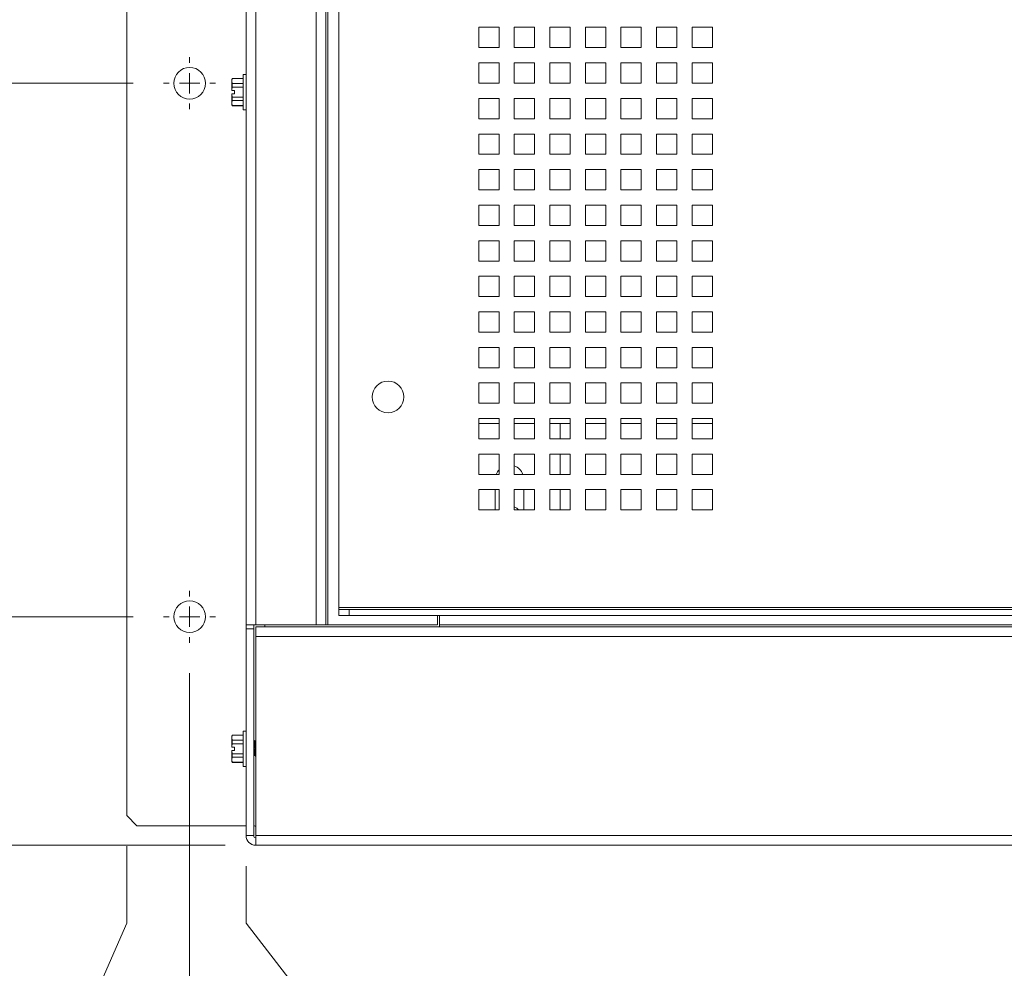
# Model space of a CAD drawing. Header units: inches. Extents: x 1 to 109, y 1 to 85.
# Tile 39 of 68: x 43 to 51, y 38 to 46. Entities that reach past the tile are written whole.
import ezdxf

# ---------------------------------------------------------------- set-up
doc = ezdxf.new("R2010")
doc.units = ezdxf.units.IN
doc.header["$MEASUREMENT"] = 0
doc.layers.add('FORMAT', color=7, linetype='Continuous')
doc.styles.add('SLDTEXTSTYLE0', font='GOTHIC.TTF', dxfattribs={"width": 0.913})
doc.dimstyles.new('SLDDIMSTYLE0', dxfattribs={"dimtxt": 0.625, "dimasz": 0.65, "dimexe": 0, "dimexo": 0.0625, "dimgap": 0.15625, "dimtad": 0, "dimtih": 1, "dimtoh": 1, "dimdec": 0, "dimlfac": 1.2, "dimrnd": 1e-09, "dimzin": 12, "dimdsep": 46, "dimtxsty": 'SLDTEXTSTYLE0', "dimblk1": 'NONE', "dimblk2": 'NONE', "dimsah": 1, "dimcen": 0.09, "dimadec": 0, "dimazin": 3, "dimtfac": 1, "dimtdec": 0, "dimtofl": 0, "dimtmove": 0, "dimatfit": 3, "dimldrblk": 'NONE', "dimfxl": 1, "dimfrac": 2, "dimtolj": 1, "dimtzin": 12, "dimarcsym": 0})
doc.dimstyles.new('SLDDIMSTYLE1', dxfattribs={"dimtxt": 0.625, "dimasz": 0.65, "dimexe": 0, "dimexo": 0.0625, "dimgap": 0.15625, "dimtad": 0, "dimtih": 1, "dimtoh": 1, "dimlfac": 1.2, "dimrnd": 1e-09, "dimzin": 12, "dimdsep": 46, "dimtxsty": 'SLDTEXTSTYLE0', "dimblk1": 'NONE', "dimblk2": 'NONE', "dimsah": 1, "dimcen": 0.09, "dimadec": 0, "dimazin": 3, "dimtfac": 1, "dimtofl": 0, "dimtmove": 0, "dimatfit": 3, "dimldrblk": 'NONE', "dimfxl": 1, "dimfrac": 2, "dimtolj": 1, "dimtzin": 12, "dimarcsym": 0})
doc.dimstyles.new('SLDDIMSTYLE3', dxfattribs={"dimtxt": 0.625, "dimasz": 0.65, "dimexe": 0, "dimexo": 0.0625, "dimgap": 0.15625, "dimtad": 0, "dimtih": 1, "dimtoh": 1, "dimlfac": 1.2, "dimrnd": 1e-09, "dimzin": 4, "dimdsep": 46, "dimtxsty": 'SLDTEXTSTYLE0', "dimblk1": 'NONE', "dimblk2": 'NONE', "dimsah": 1, "dimcen": 0.09, "dimadec": 0, "dimazin": 1, "dimtfac": 1, "dimtofl": 0, "dimtmove": 0, "dimatfit": 3, "dimldrblk": 'NONE', "dimfxl": 1, "dimfrac": 2, "dimtolj": 1, "dimtzin": 12, "dimarcsym": 0})

# ---------------------------------------------------------------- blocks, each defined once
blk = doc.blocks.new('_D_10')
at = {"color": 1, "linetype": 'Continuous', "lineweight": 0, "ltscale": 5}
blk.add_line((44.5176, 39.2709), (41.3768, 39.2709), dxfattribs=at)
at = {"color": 1, "linetype": 'Continuous', "lineweight": 0, "ltscale": 5, "insert": (40.4072, 39.5731), "char_height": 0.625, "attachment_point": 1, "style": 'SLDTEXTSTYLE0'}
blk.add_mtext('0', dxfattribs=at)
blk = doc.blocks.new('_NONE')
blk = doc.blocks.new('_D_11')
at = {"color": 1, "linetype": 'Continuous', "lineweight": 0, "ltscale": 5}
blk.add_line((43.7621, 41.1456), (41.3768, 41.1456), dxfattribs=at)
at = {"color": 1, "linetype": 'Continuous', "lineweight": 0, "ltscale": 5, "char_height": 0.625, "attachment_point": 1, "style": 'SLDTEXTSTYLE0'}
for s, insert in [('2 x ', (37.9289, 41.4479)), ('2.25', (39.2527, 41.4479))]:
    blk.add_mtext(s, dxfattribs=dict(at, insert=insert))
blk = doc.blocks.new('_D_12')
at = {"color": 1, "linetype": 'Continuous', "lineweight": 0, "ltscale": 5}
blk.add_line((43.7621, 45.5206), (41.3768, 45.5206), dxfattribs=at)
at = {"color": 1, "linetype": 'Continuous', "lineweight": 0, "ltscale": 5, "char_height": 0.625, "attachment_point": 1, "style": 'SLDTEXTSTYLE0'}
for s, insert in [('2 x ', (37.9289, 45.8229)), ('7.50', (39.2527, 45.8229))]:
    blk.add_mtext(s, dxfattribs=dict(at, insert=insert))
blk = doc.blocks.new('_D_13')
at = {"color": 1, "linetype": 'Continuous', "lineweight": 0, "ltscale": 5}
blk.add_line((43.7621, 56.1456), (41.3768, 56.1456), dxfattribs=at)
at = {"color": 1, "linetype": 'Continuous', "lineweight": 0, "ltscale": 5, "char_height": 0.625, "attachment_point": 1, "style": 'SLDTEXTSTYLE0'}
for s, insert in [('2 x ', (37.4671, 56.4479)), ('20.25', (38.7909, 56.4479))]:
    blk.add_mtext(s, dxfattribs=dict(at, insert=insert))
blk = doc.blocks.new('_D_14')
at = {"layer": 'FORMAT', "color": 1, "ltscale": 5}
blk.add_line((43.7621, 60.5206), (41.3768, 60.5206), dxfattribs=at)
at = {"layer": 'FORMAT', "color": 1, "ltscale": 5, "char_height": 0.625, "attachment_point": 1, "style": 'SLDTEXTSTYLE0'}
for s, insert in [('2 X ', (37.3595, 60.8229)), ('25.50', (38.7909, 60.8229))]:
    blk.add_mtext(s, dxfattribs=dict(at, insert=insert))
blk = doc.blocks.new('_D_15')
at = {"color": 1, "linetype": 'Continuous', "lineweight": 0, "ltscale": 5}
blk.add_line((44.2254, 40.6823), (44.2254, 36.6642), dxfattribs=at)
at = {"color": 1, "linetype": 'Continuous', "lineweight": 0, "ltscale": 5, "insert": (43.9231, 35.6946), "char_height": 0.625, "attachment_point": 1, "rotation": 90, "style": 'SLDTEXTSTYLE0'}
blk.add_mtext('0', dxfattribs=at)
blk = doc.blocks.new('_D_16')
at = {"color": 1, "linetype": 'Continuous', "lineweight": 0, "ltscale": 5}
for p, q in [((43.7096, 38.6327), (43.7096, 39.2644)), ((43.2807, 37.6485), (43.7096, 38.6327)), ((43.2807, 37.6485), (43.2807, 36.6642))]:
    blk.add_line(p, q, dxfattribs=at)
at = {"color": 1, "linetype": 'Continuous', "lineweight": 0, "ltscale": 5, "insert": (42.9784, 35.0019), "char_height": 0.625, "attachment_point": 1, "rotation": 90, "style": 'SLDTEXTSTYLE0'}
blk.add_mtext('.62', dxfattribs=at)
blk = doc.blocks.new('_D_17')
at = {"color": 1, "linetype": 'Continuous', "lineweight": 0, "ltscale": 5}
for p, q in [((44.6887, 38.6327), (44.6887, 39.0998)), ((45.4479, 37.6485), (44.6887, 38.6327)), ((45.4479, 37.6485), (45.4479, 36.6642))]:
    blk.add_line(p, q, dxfattribs=at)
at = {"color": 1, "linetype": 'Continuous', "lineweight": 0, "ltscale": 5, "insert": (45.1457, 35.0019), "char_height": 0.625, "attachment_point": 1, "rotation": 90, "style": 'SLDTEXTSTYLE0'}
blk.add_mtext('.56', dxfattribs=at)
blk = doc.blocks.new('_D_18')
at = {"color": 1, "linetype": 'Continuous', "lineweight": 0, "ltscale": 5}
for p, q in [((62.3554, 38.6327), (62.3554, 39.0998)), ((61.7677, 37.6485), (62.3554, 38.6327)), ((61.7677, 37.6485), (61.7677, 36.6642))]:
    blk.add_line(p, q, dxfattribs=at)
at = {"color": 1, "linetype": 'Continuous', "lineweight": 0, "ltscale": 5, "insert": (61.4654, 34.0783), "char_height": 0.625, "attachment_point": 1, "rotation": 90, "style": 'SLDTEXTSTYLE0'}
blk.add_mtext('21.76', dxfattribs=at)
blk = doc.blocks.new('_D_19')
at = {"color": 1, "linetype": 'Continuous', "lineweight": 0, "ltscale": 5}
blk.add_line((62.8187, 40.8956), (62.8187, 36.6642), dxfattribs=at)
at = {"color": 1, "linetype": 'Continuous', "lineweight": 0, "ltscale": 5, "insert": (62.5165, 34.0783), "char_height": 0.625, "attachment_point": 1, "rotation": 90, "style": 'SLDTEXTSTYLE0'}
blk.add_mtext('22.31', dxfattribs=at)
blk = doc.blocks.new('_D_20')
at = {"color": 1, "linetype": 'Continuous', "lineweight": 0, "ltscale": 5}
for p, q in [((63.3346, 38.6327), (63.3346, 39.2644)), ((63.7887, 37.6485), (63.3346, 38.6327)), ((63.7887, 37.6485), (63.7887, 36.6642))]:
    blk.add_line(p, q, dxfattribs=at)
at = {"color": 1, "linetype": 'Continuous', "lineweight": 0, "ltscale": 5, "insert": (63.4865, 34.0783), "char_height": 0.625, "attachment_point": 1, "rotation": 90, "style": 'SLDTEXTSTYLE0'}
blk.add_mtext('22.93', dxfattribs=at)
blk = doc.blocks.new('SW_CENTERMARKSYMBOL_5')
at = {"color": 0, "linetype": 'Continuous', "lineweight": 0, "ltscale": 5}
for p, q in [((0, 0.1667), (0, 0.2133)), ((0, 0), (0, 0.0833)), ((-0.1667, 0), (-0.2133, 0)), ((0, 0), (-0.0833, 0)), ((0, 0), (0, -0.0833)), ((0, 0), (0.0833, 0)), ((0.1667, 0), (0.2133, 0)), ((0, -0.1667), (0, -0.2133))]:
    blk.add_line(p, q, dxfattribs=at)
blk = doc.blocks.new('SW_CENTERMARKSYMBOL_6')
at = {"color": 0, "linetype": 'Continuous', "lineweight": 0, "ltscale": 5}
for p, q in [((0, 0.1667), (0, 0.2133)), ((0, 0), (0, 0.0833)), ((-0.1667, 0), (-0.2133, 0)), ((0, 0), (-0.0833, 0)), ((0, 0), (0, -0.0833)), ((0, 0), (0.0833, 0)), ((0.1667, 0), (0.2133, 0)), ((0, -0.1667), (0, -0.2133))]:
    blk.add_line(p, q, dxfattribs=at)

msp = doc.modelspace()

# ---------------------------------------------------------------- linework, layer by layer
at = {"color": 7, "linetype": 'Continuous', "lineweight": 15, "ltscale": 5}
for p, q in [((43.7096, 62.1519), (43.7096, 39.5144)), ((44.6887, 41.0784), (44.6887, 60.6665)), ((44.7676, 60.6665), (44.7676, 41.0784)), ((45.2635, 41.0784), (45.2635, 60.6665)), ((45.3424, 41.0784), (45.3424, 60.6665)), ((45.3591, 41.0784), (45.3591, 60.6665)), ((45.4502, 41.2223), (45.4502, 60.5376)), ((46.7627, 45.9791), (46.5961, 45.9791)), ((46.5961, 45.9791), (46.5961, 45.8125)), ((46.7627, 45.8125), (46.7627, 45.9791)), ((47.0544, 45.9791), (46.8877, 45.9791)), ((46.8877, 45.9791), (46.8877, 45.8125)), ((47.0544, 45.8125), (47.0544, 45.9791)), ((47.3461, 45.9791), (47.1794, 45.9791)), ((47.1794, 45.9791), (47.1794, 45.8125)), ((47.3461, 45.8125), (47.3461, 45.9791)), ((47.6377, 45.9791), (47.4711, 45.9791)), ((47.4711, 45.9791), (47.4711, 45.8125)), ((47.6377, 45.8125), (47.6377, 45.9791)), ((47.9294, 45.9791), (47.7627, 45.9791)), ((47.7627, 45.9791), (47.7627, 45.8125)), ((47.9294, 45.8125), (47.9294, 45.9791)), ((48.2211, 45.9791), (48.0544, 45.9791)), ((48.0544, 45.9791), (48.0544, 45.8125)), ((48.2211, 45.8125), (48.2211, 45.9791)), ((48.5127, 45.9791), (48.3461, 45.9791)), ((48.3461, 45.9791), (48.3461, 45.8125)), ((48.5127, 45.8125), (48.5127, 45.9791)), ((46.5961, 45.8125), (46.7627, 45.8125)), ((46.8877, 45.8125), (47.0544, 45.8125)), ((47.1794, 45.8125), (47.3461, 45.8125)), ((47.4711, 45.8125), (47.6377, 45.8125)), ((47.7627, 45.8125), (47.9294, 45.8125)), ((48.0544, 45.8125), (48.2211, 45.8125)), ((48.3461, 45.8125), (48.5127, 45.8125)), ((46.7627, 45.6875), (46.5961, 45.6875)), ((46.5961, 45.6875), (46.5961, 45.5208)), ((46.7627, 45.5208), (46.7627, 45.6875)), ((47.0544, 45.6875), (46.8877, 45.6875)), ((46.8877, 45.6875), (46.8877, 45.5208)), ((47.0544, 45.5208), (47.0544, 45.6875)), ((47.3461, 45.6875), (47.1794, 45.6875)), ((47.1794, 45.6875), (47.1794, 45.5208)), ((47.3461, 45.5208), (47.3461, 45.6875)), ((47.6377, 45.6875), (47.4711, 45.6875)), ((47.4711, 45.6875), (47.4711, 45.5208)), ((47.6377, 45.5208), (47.6377, 45.6875)), ((47.9294, 45.6875), (47.7627, 45.6875)), ((47.7627, 45.6875), (47.7627, 45.5208)), ((47.9294, 45.5208), (47.9294, 45.6875)), ((48.2211, 45.6875), (48.0544, 45.6875)), ((48.0544, 45.6875), (48.0544, 45.5208)), ((48.2211, 45.5208), (48.2211, 45.6875)), ((48.5127, 45.6875), (48.3461, 45.6875)), ((48.3461, 45.6875), (48.3461, 45.5208)), ((48.5127, 45.5208), (48.5127, 45.6875)), ((44.5749, 45.5597), (44.5712, 45.5519)), ((44.5749, 45.5585), (44.5712, 45.5379)), ((44.5712, 45.5379), (44.5712, 45.5519)), ((44.6652, 45.5597), (44.5749, 45.5597)), ((44.5749, 45.5597), (44.5749, 45.5585)), ((44.6652, 45.5585), (44.5749, 45.5585)), ((44.6887, 45.5927), (44.6652, 45.5927)), ((44.6652, 45.5927), (44.6652, 45.3027)), ((44.5712, 45.5379), (44.5749, 45.5174)), ((44.5712, 45.4607), (44.5712, 45.5379)), ((44.5712, 45.4607), (44.5716, 45.4607)), ((44.5947, 45.4607), (44.5716, 45.4607)), ((44.5749, 45.5174), (44.5749, 45.4889)), ((44.5749, 45.5174), (44.6652, 45.5174)), ((44.6652, 45.4889), (44.5749, 45.4889)), ((44.5947, 45.4347), (44.5947, 45.4607)), ((46.5961, 45.5208), (46.7627, 45.5208)), ((46.8877, 45.5208), (47.0544, 45.5208)), ((47.1794, 45.5208), (47.3461, 45.5208)), ((47.4711, 45.5208), (47.6377, 45.5208)), ((47.7627, 45.5208), (47.9294, 45.5208)), ((48.0544, 45.5208), (48.2211, 45.5208)), ((48.3461, 45.5208), (48.5127, 45.5208)), ((44.5712, 45.3575), (44.5712, 45.4347)), ((44.5716, 45.4347), (44.5712, 45.4347)), ((44.5716, 45.4347), (44.5749, 45.4066)), ((44.5947, 45.4347), (44.5716, 45.4347)), ((44.5749, 45.4066), (44.6652, 45.4066)), ((44.5749, 45.4066), (44.5749, 45.3781)), ((46.7627, 45.3958), (46.5961, 45.3958)), ((46.5961, 45.3958), (46.5961, 45.2291)), ((46.7627, 45.2291), (46.7627, 45.3958)), ((47.0544, 45.3958), (46.8877, 45.3958)), ((46.8877, 45.3958), (46.8877, 45.2291)), ((47.0544, 45.2291), (47.0544, 45.3958)), ((47.3461, 45.3958), (47.1794, 45.3958)), ((47.1794, 45.3958), (47.1794, 45.2291)), ((47.3461, 45.2291), (47.3461, 45.3958)), ((47.6377, 45.3958), (47.4711, 45.3958)), ((47.4711, 45.3958), (47.4711, 45.2291)), ((47.6377, 45.2291), (47.6377, 45.3958)), ((47.9294, 45.3958), (47.7627, 45.3958)), ((47.7627, 45.3958), (47.7627, 45.2291)), ((47.9294, 45.2291), (47.9294, 45.3958)), ((48.2211, 45.3958), (48.0544, 45.3958)), ((48.0544, 45.3958), (48.0544, 45.2291)), ((48.2211, 45.2291), (48.2211, 45.3958)), ((48.5127, 45.3958), (48.3461, 45.3958)), ((48.3461, 45.3958), (48.3461, 45.2291)), ((48.5127, 45.2291), (48.5127, 45.3958)), ((44.5749, 45.3781), (44.5712, 45.3575)), ((44.5712, 45.3575), (44.5749, 45.3369)), ((44.5712, 45.3435), (44.5712, 45.3575)), ((44.5712, 45.3435), (44.5749, 45.3357)), ((44.6652, 45.3781), (44.5749, 45.3781)), ((44.5749, 45.3369), (44.6652, 45.3369)), ((44.5749, 45.3369), (44.5749, 45.3357)), ((44.5749, 45.3357), (44.6652, 45.3357)), ((44.6652, 45.3027), (44.6887, 45.3027)), ((46.5961, 45.2291), (46.7627, 45.2291)), ((46.8877, 45.2291), (47.0544, 45.2291)), ((47.1794, 45.2291), (47.3461, 45.2291)), ((47.4711, 45.2291), (47.6377, 45.2291)), ((47.7627, 45.2291), (47.9294, 45.2291)), ((48.0544, 45.2291), (48.2211, 45.2291)), ((48.3461, 45.2291), (48.5127, 45.2291)), ((46.7627, 45.1041), (46.5961, 45.1041)), ((46.5961, 45.1041), (46.5961, 44.9375)), ((46.7627, 44.9375), (46.7627, 45.1041)), ((47.0544, 45.1041), (46.8877, 45.1041)), ((46.8877, 45.1041), (46.8877, 44.9375)), ((47.0544, 44.9375), (47.0544, 45.1041)), ((47.3461, 45.1041), (47.1794, 45.1041)), ((47.1794, 45.1041), (47.1794, 44.9375)), ((47.3461, 44.9375), (47.3461, 45.1041)), ((47.6377, 45.1041), (47.4711, 45.1041)), ((47.4711, 45.1041), (47.4711, 44.9375)), ((47.6377, 44.9375), (47.6377, 45.1041)), ((47.9294, 45.1041), (47.7627, 45.1041)), ((47.7627, 45.1041), (47.7627, 44.9375)), ((47.9294, 44.9375), (47.9294, 45.1041)), ((48.2211, 45.1041), (48.0544, 45.1041)), ((48.0544, 45.1041), (48.0544, 44.9375)), ((48.2211, 44.9375), (48.2211, 45.1041)), ((48.5127, 45.1041), (48.3461, 45.1041)), ((48.3461, 45.1041), (48.3461, 44.9375)), ((48.5127, 44.9375), (48.5127, 45.1041)), ((46.5961, 44.9375), (46.7627, 44.9375)), ((46.8877, 44.9375), (47.0544, 44.9375)), ((47.1794, 44.9375), (47.3461, 44.9375)), ((47.4711, 44.9375), (47.6377, 44.9375)), ((47.7627, 44.9375), (47.9294, 44.9375)), ((48.0544, 44.9375), (48.2211, 44.9375)), ((48.3461, 44.9375), (48.5127, 44.9375)), ((46.7627, 44.8125), (46.5961, 44.8125)), ((46.5961, 44.8125), (46.5961, 44.6458)), ((46.7627, 44.6458), (46.7627, 44.8125)), ((47.0544, 44.8125), (46.8877, 44.8125)), ((46.8877, 44.8125), (46.8877, 44.6458)), ((47.0544, 44.6458), (47.0544, 44.8125)), ((47.3461, 44.8125), (47.1794, 44.8125)), ((47.1794, 44.8125), (47.1794, 44.6458)), ((47.3461, 44.6458), (47.3461, 44.8125)), ((47.6377, 44.8125), (47.4711, 44.8125)), ((47.4711, 44.8125), (47.4711, 44.6458)), ((47.6377, 44.6458), (47.6377, 44.8125)), ((47.9294, 44.8125), (47.7627, 44.8125)), ((47.7627, 44.8125), (47.7627, 44.6458)), ((47.9294, 44.6458), (47.9294, 44.8125)), ((48.2211, 44.8125), (48.0544, 44.8125)), ((48.0544, 44.8125), (48.0544, 44.6458)), ((48.2211, 44.6458), (48.2211, 44.8125)), ((48.5127, 44.8125), (48.3461, 44.8125)), ((48.3461, 44.8125), (48.3461, 44.6458)), ((48.5127, 44.6458), (48.5127, 44.8125)), ((46.5961, 44.6458), (46.7627, 44.6458)), ((46.8877, 44.6458), (47.0544, 44.6458)), ((47.1794, 44.6458), (47.3461, 44.6458)), ((47.4711, 44.6458), (47.6377, 44.6458)), ((47.7627, 44.6458), (47.9294, 44.6458)), ((48.0544, 44.6458), (48.2211, 44.6458)), ((48.3461, 44.6458), (48.5127, 44.6458)), ((46.7627, 44.5208), (46.5961, 44.5208)), ((46.5961, 44.5208), (46.5961, 44.3541)), ((46.7627, 44.3541), (46.7627, 44.5208)), ((47.0544, 44.5208), (46.8877, 44.5208)), ((46.8877, 44.5208), (46.8877, 44.3541)), ((47.0544, 44.3541), (47.0544, 44.5208)), ((47.3461, 44.5208), (47.1794, 44.5208)), ((47.1794, 44.5208), (47.1794, 44.3541)), ((47.3461, 44.3541), (47.3461, 44.5208)), ((47.6377, 44.5208), (47.4711, 44.5208)), ((47.4711, 44.5208), (47.4711, 44.3541)), ((47.6377, 44.3541), (47.6377, 44.5208)), ((47.9294, 44.5208), (47.7627, 44.5208)), ((47.7627, 44.5208), (47.7627, 44.3541)), ((47.9294, 44.3541), (47.9294, 44.5208)), ((48.2211, 44.5208), (48.0544, 44.5208)), ((48.0544, 44.5208), (48.0544, 44.3541)), ((48.2211, 44.3541), (48.2211, 44.5208)), ((48.5127, 44.5208), (48.3461, 44.5208)), ((48.3461, 44.5208), (48.3461, 44.3541)), ((48.5127, 44.3541), (48.5127, 44.5208)), ((46.5961, 44.3541), (46.7627, 44.3541)), ((46.8877, 44.3541), (47.0544, 44.3541)), ((47.1794, 44.3541), (47.3461, 44.3541)), ((47.4711, 44.3541), (47.6377, 44.3541)), ((47.7627, 44.3541), (47.9294, 44.3541)), ((48.0544, 44.3541), (48.2211, 44.3541)), ((48.3461, 44.3541), (48.5127, 44.3541)), ((46.7627, 44.2291), (46.5961, 44.2291)), ((46.5961, 44.2291), (46.5961, 44.0625)), ((46.7627, 44.0625), (46.7627, 44.2291)), ((47.0544, 44.2291), (46.8877, 44.2291)), ((46.8877, 44.2291), (46.8877, 44.0625)), ((47.0544, 44.0625), (47.0544, 44.2291)), ((47.3461, 44.2291), (47.1794, 44.2291)), ((47.1794, 44.2291), (47.1794, 44.0625)), ((47.3461, 44.0625), (47.3461, 44.2291)), ((47.6377, 44.2291), (47.4711, 44.2291)), ((47.4711, 44.2291), (47.4711, 44.0625)), ((47.6377, 44.0625), (47.6377, 44.2291)), ((47.9294, 44.2291), (47.7627, 44.2291)), ((47.7627, 44.2291), (47.7627, 44.0625)), ((47.9294, 44.0625), (47.9294, 44.2291)), ((48.2211, 44.2291), (48.0544, 44.2291)), ((48.0544, 44.2291), (48.0544, 44.0625)), ((48.2211, 44.0625), (48.2211, 44.2291)), ((48.5127, 44.2291), (48.3461, 44.2291)), ((48.3461, 44.2291), (48.3461, 44.0625)), ((48.5127, 44.0625), (48.5127, 44.2291)), ((46.5961, 44.0625), (46.7627, 44.0625)), ((46.8877, 44.0625), (47.0544, 44.0625)), ((47.1794, 44.0625), (47.3461, 44.0625)), ((47.4711, 44.0625), (47.6377, 44.0625)), ((47.7627, 44.0625), (47.9294, 44.0625)), ((48.0544, 44.0625), (48.2211, 44.0625)), ((48.3461, 44.0625), (48.5127, 44.0625)), ((46.7627, 43.9375), (46.5961, 43.9375)), ((46.5961, 43.9375), (46.5961, 43.7708)), ((46.7627, 43.7708), (46.7627, 43.9375)), ((47.0544, 43.9375), (46.8877, 43.9375)), ((46.8877, 43.9375), (46.8877, 43.7708)), ((47.0544, 43.7708), (47.0544, 43.9375)), ((47.3461, 43.9375), (47.1794, 43.9375)), ((47.1794, 43.9375), (47.1794, 43.7708)), ((47.3461, 43.7708), (47.3461, 43.9375)), ((47.6377, 43.9375), (47.4711, 43.9375)), ((47.4711, 43.9375), (47.4711, 43.7708)), ((47.6377, 43.7708), (47.6377, 43.9375)), ((47.9294, 43.9375), (47.7627, 43.9375)), ((47.7627, 43.9375), (47.7627, 43.7708)), ((47.9294, 43.7708), (47.9294, 43.9375)), ((48.2211, 43.9375), (48.0544, 43.9375)), ((48.0544, 43.9375), (48.0544, 43.7708)), ((48.2211, 43.7708), (48.2211, 43.9375)), ((48.5127, 43.9375), (48.3461, 43.9375)), ((48.3461, 43.9375), (48.3461, 43.7708)), ((48.5127, 43.7708), (48.5127, 43.9375)), ((46.5961, 43.7708), (46.7627, 43.7708)), ((46.8877, 43.7708), (47.0544, 43.7708)), ((47.1794, 43.7708), (47.3461, 43.7708)), ((47.4711, 43.7708), (47.6377, 43.7708)), ((47.7627, 43.7708), (47.9294, 43.7708)), ((48.0544, 43.7708), (48.2211, 43.7708)), ((48.3461, 43.7708), (48.5127, 43.7708)), ((46.7627, 43.6458), (46.5961, 43.6458)), ((46.5961, 43.6458), (46.5961, 43.4791)), ((46.7627, 43.4791), (46.7627, 43.6458)), ((47.0544, 43.6458), (46.8877, 43.6458)), ((46.8877, 43.6458), (46.8877, 43.4791)), ((47.0544, 43.4791), (47.0544, 43.6458)), ((47.3461, 43.6458), (47.1794, 43.6458)), ((47.1794, 43.6458), (47.1794, 43.4791)), ((47.3461, 43.4791), (47.3461, 43.6458)), ((47.6377, 43.6458), (47.4711, 43.6458)), ((47.4711, 43.6458), (47.4711, 43.4791)), ((47.6377, 43.4791), (47.6377, 43.6458)), ((47.9294, 43.6458), (47.7627, 43.6458)), ((47.7627, 43.6458), (47.7627, 43.4791)), ((47.9294, 43.4791), (47.9294, 43.6458)), ((48.2211, 43.6458), (48.0544, 43.6458)), ((48.0544, 43.6458), (48.0544, 43.4791)), ((48.2211, 43.4791), (48.2211, 43.6458)), ((48.5127, 43.6458), (48.3461, 43.6458)), ((48.3461, 43.6458), (48.3461, 43.4791)), ((48.5127, 43.4791), (48.5127, 43.6458)), ((46.5961, 43.4791), (46.7627, 43.4791)), ((46.8877, 43.4791), (47.0544, 43.4791)), ((47.1794, 43.4791), (47.3461, 43.4791)), ((47.4711, 43.4791), (47.6377, 43.4791)), ((47.7627, 43.4791), (47.9294, 43.4791)), ((48.0544, 43.4791), (48.2211, 43.4791)), ((48.3461, 43.4791), (48.5127, 43.4791)), ((46.7627, 43.3541), (46.5961, 43.3541)), ((46.5961, 43.3541), (46.5961, 43.1875)), ((46.7627, 43.1875), (46.7627, 43.3541)), ((47.0544, 43.3541), (46.8877, 43.3541)), ((46.8877, 43.3541), (46.8877, 43.1875)), ((47.0544, 43.1875), (47.0544, 43.3541)), ((47.3461, 43.3541), (47.1794, 43.3541)), ((47.1794, 43.3541), (47.1794, 43.1875)), ((47.3461, 43.1875), (47.3461, 43.3541)), ((47.6377, 43.3541), (47.4711, 43.3541)), ((47.4711, 43.3541), (47.4711, 43.1875)), ((47.6377, 43.1875), (47.6377, 43.3541)), ((47.9294, 43.3541), (47.7627, 43.3541)), ((47.7627, 43.3541), (47.7627, 43.1875)), ((47.9294, 43.1875), (47.9294, 43.3541)), ((48.2211, 43.3541), (48.0544, 43.3541)), ((48.0544, 43.3541), (48.0544, 43.1875)), ((48.2211, 43.1875), (48.2211, 43.3541)), ((48.5127, 43.3541), (48.3461, 43.3541)), ((48.3461, 43.3541), (48.3461, 43.1875)), ((48.5127, 43.1875), (48.5127, 43.3541)), ((46.5961, 43.1875), (46.7627, 43.1875)), ((46.8877, 43.1875), (47.0544, 43.1875)), ((47.1794, 43.1875), (47.3461, 43.1875)), ((47.4711, 43.1875), (47.6377, 43.1875)), ((47.7627, 43.1875), (47.9294, 43.1875)), ((48.0544, 43.1875), (48.2211, 43.1875)), ((48.3461, 43.1875), (48.5127, 43.1875)), ((46.7627, 43.0625), (46.5961, 43.0625)), ((46.5961, 43.0625), (46.5961, 42.8958)), ((46.7627, 42.8958), (46.7627, 43.0625)), ((47.0544, 43.0625), (46.8877, 43.0625)), ((46.8877, 43.0625), (46.8877, 42.8958)), ((47.0544, 42.8958), (47.0544, 43.0625)), ((47.3461, 43.0625), (47.1794, 43.0625)), ((47.1794, 43.0625), (47.1794, 42.8958)), ((47.3461, 42.8958), (47.3461, 43.0625)), ((47.6377, 43.0625), (47.4711, 43.0625)), ((47.4711, 43.0625), (47.4711, 42.8958)), ((47.6377, 42.8958), (47.6377, 43.0625)), ((47.9294, 43.0625), (47.7627, 43.0625)), ((47.7627, 43.0625), (47.7627, 42.8958)), ((47.9294, 42.8958), (47.9294, 43.0625)), ((48.2211, 43.0625), (48.0544, 43.0625)), ((48.0544, 43.0625), (48.0544, 42.8958)), ((48.2211, 42.8958), (48.2211, 43.0625)), ((48.5127, 43.0625), (48.3461, 43.0625)), ((48.3461, 43.0625), (48.3461, 42.8958)), ((48.5127, 42.8958), (48.5127, 43.0625)), ((46.5961, 42.8958), (46.7627, 42.8958)), ((46.8877, 42.8958), (47.0544, 42.8958)), ((47.1794, 42.8958), (47.3461, 42.8958)), ((47.4711, 42.8958), (47.6377, 42.8958)), ((47.7627, 42.8958), (47.9294, 42.8958)), ((48.0544, 42.8958), (48.2211, 42.8958)), ((48.3461, 42.8958), (48.5127, 42.8958)), ((46.7627, 42.7708), (46.5961, 42.7708)), ((46.5961, 42.7708), (46.5961, 42.6041)), ((46.7627, 42.7298), (46.5961, 42.7298)), ((46.7627, 42.6041), (46.7627, 42.7708)), ((47.0544, 42.7708), (46.8877, 42.7708)), ((46.8877, 42.7708), (46.8877, 42.6041)), ((47.0544, 42.7298), (46.8877, 42.7298)), ((47.0544, 42.6041), (47.0544, 42.7708)), ((47.3461, 42.7708), (47.1794, 42.7708)), ((47.1794, 42.7708), (47.1794, 42.6041)), ((47.3461, 42.7298), (47.1794, 42.7298)), ((47.2629, 42.6041), (47.2629, 42.7298)), ((47.3461, 42.6041), (47.3461, 42.7708)), ((47.6377, 42.7708), (47.4711, 42.7708)), ((47.4711, 42.7708), (47.4711, 42.6041)), ((47.6377, 42.7298), (47.4711, 42.7298)), ((47.4712, 42.6041), (47.4712, 42.7298)), ((47.6377, 42.6041), (47.6377, 42.7708)), ((47.9294, 42.7708), (47.7627, 42.7708)), ((47.7627, 42.7708), (47.7627, 42.6041)), ((47.9294, 42.7298), (47.7627, 42.7298)), ((47.9294, 42.6041), (47.9294, 42.7708)), ((48.2211, 42.7708), (48.0544, 42.7708)), ((48.0544, 42.7708), (48.0544, 42.6041)), ((48.2211, 42.7298), (48.0544, 42.7298)), ((48.2211, 42.6041), (48.2211, 42.7708)), ((48.5127, 42.7708), (48.3461, 42.7708)), ((48.3461, 42.7708), (48.3461, 42.6041)), ((48.5127, 42.7298), (48.3461, 42.7298)), ((48.5127, 42.6041), (48.5127, 42.7708)), ((46.5961, 42.6041), (46.7627, 42.6041)), ((46.8877, 42.6041), (47.0544, 42.6041)), ((47.1794, 42.6041), (47.3461, 42.6041)), ((47.4711, 42.6041), (47.6377, 42.6041)), ((47.7627, 42.6041), (47.9294, 42.6041)), ((48.0544, 42.6041), (48.2211, 42.6041)), ((48.3461, 42.6041), (48.5127, 42.6041)), ((46.7627, 42.4791), (46.5961, 42.4791)), ((46.5961, 42.4791), (46.5961, 42.3125)), ((46.7627, 42.3125), (46.7627, 42.4791)), ((47.0544, 42.4791), (46.8877, 42.4791)), ((46.8877, 42.4791), (46.8877, 42.3125)), ((47.0544, 42.3125), (47.0544, 42.4791)), ((47.3461, 42.4791), (47.1794, 42.4791)), ((47.1794, 42.4791), (47.1794, 42.3125)), ((47.2629, 42.3125), (47.2629, 42.4791)), ((47.3461, 42.3125), (47.3461, 42.4791)), ((47.6377, 42.4791), (47.4711, 42.4791)), ((47.4711, 42.4791), (47.4711, 42.3125)), ((47.4712, 42.3125), (47.4712, 42.4791)), ((47.6377, 42.3125), (47.6377, 42.4791)), ((47.9294, 42.4791), (47.7627, 42.4791)), ((47.7627, 42.4791), (47.7627, 42.3125)), ((47.9294, 42.3125), (47.9294, 42.4791)), ((48.2211, 42.4791), (48.0544, 42.4791)), ((48.0544, 42.4791), (48.0544, 42.3125)), ((48.2211, 42.3125), (48.2211, 42.4791)), ((48.5127, 42.4791), (48.3461, 42.4791)), ((48.3461, 42.4791), (48.3461, 42.3125)), ((48.5127, 42.3125), (48.5127, 42.4791)), ((46.5961, 42.3125), (46.7627, 42.3125)), ((46.8877, 42.3125), (47.0544, 42.3125)), ((47.1794, 42.3125), (47.3461, 42.3125)), ((47.4711, 42.3125), (47.6377, 42.3125)), ((47.7627, 42.3125), (47.9294, 42.3125)), ((48.0544, 42.3125), (48.2211, 42.3125)), ((48.3461, 42.3125), (48.5127, 42.3125)), ((46.7627, 42.1875), (46.5961, 42.1875)), ((46.5961, 42.1875), (46.5961, 42.0208)), ((46.7325, 42.0208), (46.7325, 42.1875)), ((46.7627, 42.0208), (46.7627, 42.1875)), ((47.0544, 42.1875), (46.8877, 42.1875)), ((46.8877, 42.1875), (46.8877, 42.0208)), ((46.9666, 42.1875), (46.9666, 42.0208)), ((47.0544, 42.0208), (47.0544, 42.1875)), ((47.3461, 42.1875), (47.1794, 42.1875)), ((47.1794, 42.1875), (47.1794, 42.0208)), ((47.2629, 42.0208), (47.2629, 42.1875)), ((47.3461, 42.0208), (47.3461, 42.1875)), ((47.6377, 42.1875), (47.4711, 42.1875)), ((47.4711, 42.1875), (47.4711, 42.0208)), ((47.4712, 42.1048), (47.4712, 42.1875)), ((47.6377, 42.0208), (47.6377, 42.1875)), ((47.9294, 42.1875), (47.7627, 42.1875)), ((47.7627, 42.1875), (47.7627, 42.0208)), ((47.9294, 42.0208), (47.9294, 42.1875)), ((48.2211, 42.1875), (48.0544, 42.1875)), ((48.0544, 42.1875), (48.0544, 42.0208)), ((48.2211, 42.0208), (48.2211, 42.1875)), ((48.5127, 42.1875), (48.3461, 42.1875)), ((48.3461, 42.1875), (48.3461, 42.0208)), ((48.5127, 42.0208), (48.5127, 42.1875)), ((47.4712, 42.1048), (47.4733, 42.0208)), ((46.5961, 42.0208), (46.7627, 42.0208)), ((46.8877, 42.0208), (47.0544, 42.0208)), ((47.1794, 42.0208), (47.3461, 42.0208)), ((47.4711, 42.0208), (47.6377, 42.0208)), ((47.7627, 42.0208), (47.9294, 42.0208)), ((48.0544, 42.0208), (48.2211, 42.0208)), ((48.3461, 42.0208), (48.5127, 42.0208)), ((61.3977, 41.2223), (45.4502, 41.2223)), ((45.4502, 41.2223), (45.4502, 41.2056)), ((45.4502, 41.1558), (45.4502, 41.2056)), ((45.4502, 41.2056), (45.5336, 41.2056)), ((45.5336, 41.2056), (45.5336, 41.1558)), ((45.5336, 41.2056), (61.3977, 41.2056)), ((45.5336, 41.1558), (45.4502, 41.1558)), ((45.5336, 41.1558), (61.2804, 41.1558)), ((46.2591, 41.0784), (46.2591, 41.1558)), ((46.276, 41.0787), (46.276, 41.1558)), ((44.7676, 41.0784), (44.6887, 41.0784)), ((44.6887, 41.0784), (44.6887, 41.0473)), ((44.751, 41.0473), (44.6887, 41.0473)), ((44.6887, 41.0473), (44.6887, 39.3498)), ((44.751, 41.0473), (44.751, 41.0784)), ((44.751, 41.0473), (44.751, 39.3498)), ((44.7512, 41.0784), (44.7512, 40.1237)), ((45.2635, 41.0784), (44.7676, 41.0784)), ((44.7676, 40.9831), (44.7676, 41.062)), ((44.7676, 41.062), (62.2765, 41.062)), ((45.3424, 41.0784), (45.2635, 41.0784)), ((45.3424, 41.0784), (45.3591, 41.0784)), ((45.3591, 41.0784), (46.2591, 41.0784)), ((61.164, 41.0787), (46.276, 41.0787)), ((46.276, 41.062), (46.276, 41.0787)), ((44.7676, 39.3498), (44.7676, 40.9831)), ((62.2765, 40.9831), (44.7676, 40.9831)), ((44.5749, 40.1743), (44.5712, 40.1665)), ((44.5749, 40.1731), (44.5712, 40.1525)), ((44.5712, 40.1525), (44.5712, 40.1665)), ((44.5712, 40.1525), (44.5749, 40.1319)), ((44.5712, 40.0753), (44.5712, 40.1525)), ((44.6652, 40.1743), (44.5749, 40.1743)), ((44.5749, 40.1743), (44.5749, 40.1731)), ((44.6652, 40.1731), (44.5749, 40.1731)), ((44.5749, 40.1319), (44.5749, 40.1034)), ((44.5749, 40.1319), (44.6652, 40.1319)), ((44.6887, 40.2073), (44.6652, 40.2073)), ((44.6652, 40.2073), (44.6652, 39.9173)), ((44.5712, 40.0753), (44.5716, 40.0753)), ((44.5947, 40.0753), (44.5716, 40.0753)), ((44.6652, 40.1034), (44.5749, 40.1034)), ((44.5947, 40.0493), (44.5947, 40.0753)), ((44.7551, 40.1303), (44.751, 40.1232)), ((44.7587, 40.1306), (44.7555, 40.1306)), ((44.7676, 40.1165), (44.7671, 40.1165)), ((44.5712, 39.9721), (44.5712, 40.0493)), ((44.5716, 40.0493), (44.5712, 40.0493)), ((44.5749, 39.9927), (44.5712, 39.9721)), ((44.5712, 39.9721), (44.5749, 39.9515)), ((44.5712, 39.9581), (44.5712, 39.9721)), ((44.5716, 40.0493), (44.5749, 40.0212)), ((44.5947, 40.0493), (44.5716, 40.0493)), ((44.5749, 40.0212), (44.6652, 40.0212)), ((44.5749, 40.0212), (44.5749, 39.9927)), ((44.6652, 39.9927), (44.5749, 39.9927)), ((44.7512, 40.0062), (44.7512, 39.4311)), ((44.7538, 40.0081), (44.7603, 40.0081)), ((44.5712, 39.9581), (44.5749, 39.9503)), ((44.5749, 39.9515), (44.6652, 39.9515)), ((44.5749, 39.9515), (44.5749, 39.9503)), ((44.5749, 39.9503), (44.6652, 39.9503)), ((44.6652, 39.9173), (44.6887, 39.9173)), ((43.7096, 39.5144), (43.7929, 39.4311)), ((43.7929, 39.4311), (44.6887, 39.4311)), ((44.751, 39.4311), (44.7512, 39.4311)), ((44.751, 39.3498), (44.6887, 39.3498)), ((44.7676, 39.3498), (62.2765, 39.3498)), ((44.7676, 39.2727), (44.7676, 39.3498)), ((44.7676, 39.2727), (44.7676, 39.2709)), ((62.2765, 39.2709), (44.7676, 39.2709))]:
    msp.add_line(p, q, dxfattribs=at)
at = {"color": 8, "linetype": 'Continuous', "lineweight": 15, "ltscale": 5}
for p, q in [((44.8426, 41.0784), (44.8426, 41.062)), ((44.7538, 40.0081), (44.751, 40.0031))]:
    msp.add_line(p, q, dxfattribs=at)
at = {"color": 7, "linetype": 'Continuous', "lineweight": 15, "ltscale": 5, "flags": 128}
msp.add_lwpolyline([(46.7608, 42.0208), (46.7625, 42.0225), (46.7627, 42.0226)], dxfattribs=at)
at = {"color": 7, "linetype": 'Continuous', "lineweight": 15, "ltscale": 25}
for centre in [(44.2254, 45.5206), (45.8527, 42.9479), (44.2254, 41.1456)]:
    msp.add_circle(centre, 0.13, dxfattribs=at)
for centre, radius, start, end in [((46.8495, 42.2715), 0.1171, 137.85578, 159.5018), ((46.8495, 42.2715), 0.1171, 20.4982, 70.96429), ((46.8429, 41.9373), 0.1171, 45.4932, 67.48544), ((44.7676, 39.3498), 0.0789, 180, 270), ((44.7676, 39.3498), 0.0167, 180, 270)]:
    msp.add_arc(centre, radius, start, end, dxfattribs=at)
at = {"color": 7, "linetype": 'Continuous', "lineweight": 15, "ltscale": 5}
for points, knots in [([(44.5749, 45.4889), (44.5746, 45.4873), (44.5731, 45.478), (44.5723, 45.4686), (44.5716, 45.4607)], [0, 0, 0, 0, 0.168271, 1, 1, 1, 1]), ([(44.755, 40.1293), (44.7552, 40.1298), (44.7558, 40.1324), (44.757, 40.1266), (44.7588, 40.112), (44.7603, 40.0891), (44.762, 40.0623), (44.7637, 40.0356), (44.7651, 40.013), (44.7662, 40.0046), (44.7667, 40.0006)], [0, 0, 0, 0, 0.036097, 0.174679, 0.316908, 0.453496, 0.594486, 0.735479, 0.872066, 1, 1, 1, 1]), ([(44.5749, 40.1034), (44.5746, 40.1019), (44.5731, 40.0926), (44.5723, 40.0832), (44.5716, 40.0753)], [0, 0, 0, 0, 0.16827, 1, 1, 1, 1]), ([(44.751, 40.0966), (44.7514, 40.0923), (44.7523, 40.0824), (44.7538, 40.0622), (44.7555, 40.0412), (44.7569, 40.0232), (44.758, 40.0166), (44.7586, 40.0135)], [0, 0, 0, 0, 0.162446, 0.379103, 0.59576, 0.805618, 1, 1, 1, 1]), ([(44.7673, 40.1161), (44.766, 40.1185), (44.7632, 40.1232), (44.7605, 40.1279), (44.7591, 40.1303)], [0, 0, 0, 0, 0.499769, 1, 1, 1, 1]), ([(44.7591, 40.1293), (44.7595, 40.1285), (44.7604, 40.1265), (44.7621, 40.1117), (44.7635, 40.0891), (44.7652, 40.0625), (44.7666, 40.0394), (44.7674, 40.0287), (44.7676, 40.0253)], [0, 0, 0, 0, 0.140397, 0.33524, 0.522357, 0.715505, 0.908654, 1, 1, 1, 1]), ([(44.751, 40.0209), (44.7514, 40.0176), (44.7524, 40.0098), (44.7533, 40.0087), (44.7538, 40.0081)], [0, 0, 0, 0, 0.429581, 1, 1, 1, 1]), ([(44.7585, 40.0132), (44.7599, 40.011), (44.7626, 40.0067), (44.7653, 40.0023), (44.7667, 40.0002)], [0, 0, 0, 0, 0.499983, 1, 1, 1, 1]), ([(44.7676, 39.4287), (44.7642, 39.4289), (44.7534, 39.4297), (44.7521, 39.4305), (44.7512, 39.4311)], [0, 0, 0, 0, 0.323086, 1, 1, 1, 1])]:
    msp.add_open_spline(points, degree=3, knots=knots, dxfattribs=at)

# ---------------------------------------------------------------- block references
at = {"color": 1, "linetype": 'Continuous', "lineweight": 0, "ltscale": 5}
for name, p in [('SW_CENTERMARKSYMBOL_5', (44.2254, 45.5206)), ('SW_CENTERMARKSYMBOL_6', (44.2254, 41.1456))]:
    msp.add_blockref(name, p, dxfattribs=at)

# ---------------------------------------------------------------- dimensions: what is measured, and where the dimension line sits
for feature_location, dimstyle, picture, middle in [((44.0121, 56.1456), 'SLDDIMSTYLE1', '_D_13', (39.422, 56.1456)), ((44.0121, 45.5206), 'SLDDIMSTYLE3', '_D_12', (39.6529, 45.5206)), ((44.0121, 41.1456), 'SLDDIMSTYLE1', '_D_11', (39.6529, 41.1456))]:
    dim = msp.add_ordinate_dim(feature_location=feature_location, offset=(-2.6352, 0), dtype=0, origin=(44.7676, 39.2709), text='2 x <>', dimstyle=dimstyle, dxfattribs=at)
    dim.commit()
    dim.dimension.update_dxf_attribs({"geometry": picture, "text_midpoint": middle})
for feature_location, offset, dtype, origin, dimstyle, picture, middle in [((62.8187, 41.1456), (0, -4.4814), 1, (44.2254, 40.9323), 'SLDDIMSTYLE1', '_D_19', (62.8187, 35.3713)), ((43.7096, 39.5144), (-0.4289, -2.8502), 1, (44.2254, 40.9323), 'SLDDIMSTYLE1', '_D_16', (43.2807, 35.8331)), ((44.2253878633, 40.9322998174), (0, -4.2680766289), 1, (44.2253878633, 40.9322998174), 'SLDDIMSTYLE0', '_D_15', (44.2253878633, 36.1794141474)), ((44.6887, 39.3498), (0.7592, -2.6856), 1, (44.2254, 40.9323), 'SLDDIMSTYLE1', '_D_17', (45.4479, 35.8331)), ((62.3554, 39.3498), (-0.5877, -2.6856), 1, (44.2254, 40.9323), 'SLDDIMSTYLE1', '_D_18', (61.7677, 35.3713)), ((63.3346, 39.5144), (0.4542, -2.8502), 1, (44.2254, 40.9323), 'SLDDIMSTYLE1', '_D_20', (63.7887, 35.3713)), ((44.7676378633, 39.2708831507), (-3.3908188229, 0), 0, (44.7676378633, 39.2708831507), 'SLDDIMSTYLE0', '_D_10', (40.8920099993, 39.2708831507))]:
    dim = msp.add_ordinate_dim(feature_location=feature_location, offset=offset, dtype=dtype, origin=origin, dimstyle=dimstyle, dxfattribs=at)
    dim.commit()
    dim.dimension.update_dxf_attribs({"geometry": picture, "text_midpoint": middle})
at = {"layer": 'FORMAT', "color": 1, "ltscale": 5}
dim = msp.add_ordinate_dim(feature_location=(44.0121, 60.5206), offset=(-2.6352, 0), dtype=0, origin=(44.7676, 39.2709), text='2 X <>', dimstyle='SLDDIMSTYLE3', dxfattribs=at)
dim.commit()
dim.dimension.update_dxf_attribs({"geometry": '_D_14', "text_midpoint": (39.3681, 60.5206)})

doc.saveas('drawing.dxf')
